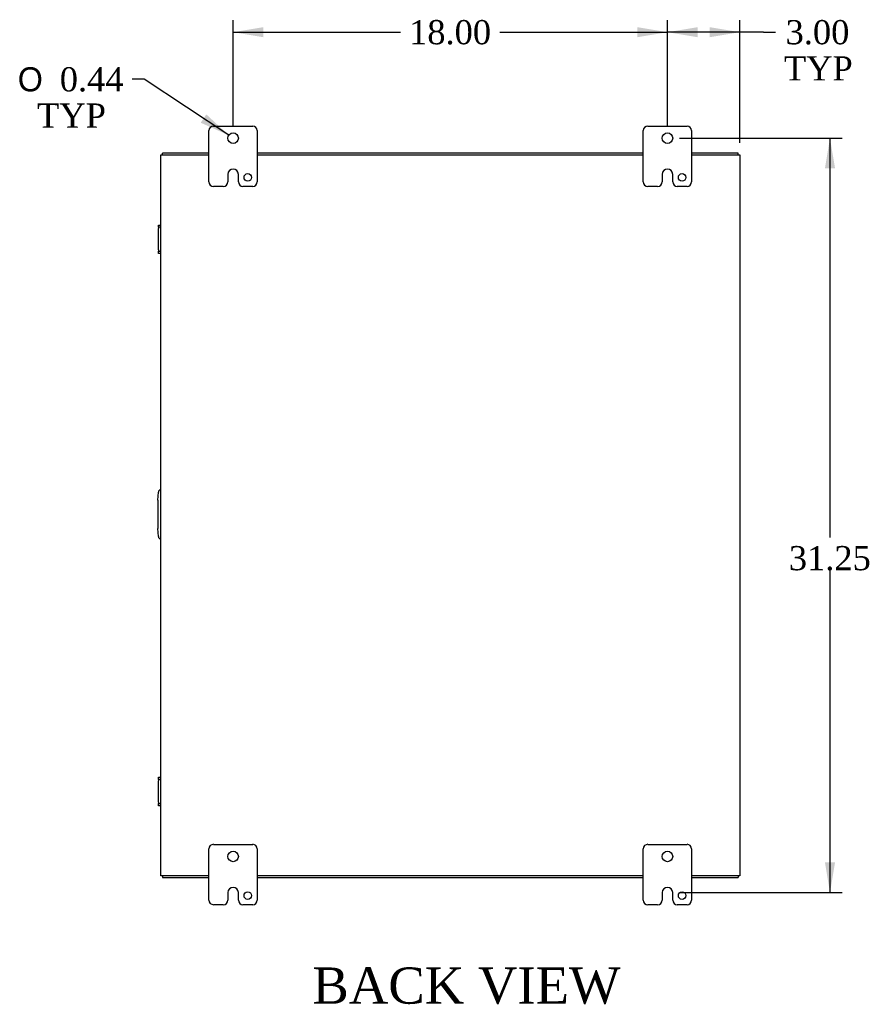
# Model space of a CAD drawing. Header units: inches. Extents: x 6 to 238, y 0 to 158.
# Tile 6 of 7: x 180 to 215, y 62 to 103. Entities that reach past the tile are written whole.
import ezdxf
from ezdxf.enums import TextEntityAlignment as Align

# ---------------------------------------------------------------- set-up
doc = ezdxf.new("R2010")
doc.units = ezdxf.units.IN
doc.header["$MEASUREMENT"] = 0
for name, color, linetype in [('COM40153-2', 7, 'CONTINUOUS'), ('COM42667', 7, 'CONTINUOUS'), ('COM48483', 7, 'CONTINUOUS'), ('COM48513', 7, 'CONTINUOUS'), ('DEFAULT', 7, 'CONTINUOUS'), ('FET07710', 7, 'CONTINUOUS')]:
    doc.layers.add(name, color=color, linetype=linetype)
doc.styles.add('SEACAD_SOLID_EDGE_ANSI1_SY', font='txt')
doc.styles.add('SEACAD_TIMES_NEW_ROMAN', font='times.ttf')

# ---------------------------------------------------------------- blocks, each defined once
blk = doc.blocks.new('GDIMGGROUP11')
at = {"layer": 'DEFAULT', "linetype": 'Continuous'}
for points in [[(190.262, 102.86), (189.012, 102.652), (190.262, 102.443)], [(205.762, 102.86), (205.762, 102.443), (207.012, 102.652)]]:
    blk.add_hatch(color=136, dxfattribs=at).paths.add_polyline_path(points)
at = {"layer": 'DEFAULT', "color": 136, "linetype": 'Continuous'}
for p, q in [((189.012, 98.763), (189.012, 103.152)), ((207.012, 98.763), (207.012, 103.152)), ((189.012, 102.652), (195.955, 102.652)), ((200.068, 102.652), (207.012, 102.652))]:
    blk.add_line(p, q, dxfattribs=at)
at = {"layer": 'DEFAULT', "color": 136, "linetype": 'Continuous', "style": 'SEACAD_TIMES_NEW_ROMAN'}
blk.add_text('18.00', height=1, dxfattribs=at).set_placement((196.305, 103.152), align=Align.TOP_LEFT)
blk = doc.blocks.new('GDIMGGROUP12')
at = {"layer": 'DEFAULT', "linetype": 'Continuous'}
for points in [[(208.262, 102.86), (207.012, 102.652), (208.262, 102.443)], [(208.762, 102.86), (208.762, 102.443), (210.012, 102.652)]]:
    blk.add_hatch(color=136, dxfattribs=at).paths.add_polyline_path(points)
at = {"layer": 'DEFAULT', "color": 136, "linetype": 'Continuous'}
for p, q in [((207.012, 98.763), (207.012, 103.152)), ((210.012, 98.066), (210.012, 103.152)), ((210.988, 102.652), (207.012, 102.652)), ((210.988, 102.652), (211.488, 102.652))]:
    blk.add_line(p, q, dxfattribs=at)
at = {"layer": 'DEFAULT', "color": 136, "linetype": 'Continuous', "style": 'SEACAD_TIMES_NEW_ROMAN'}
for s, p in [('3.00', (211.909, 103.152)), ('TYP', (211.838, 101.652))]:
    blk.add_text(s, height=1, dxfattribs=at).set_placement(p, align=Align.TOP_LEFT)
blk = doc.blocks.new('GDIMGGROUP13')
at = {"layer": 'DEFAULT', "linetype": 'Continuous'}
for points in [[(213.958, 97.013), (213.749, 98.263), (213.541, 97.013)], [(213.958, 68.263), (213.541, 68.263), (213.749, 67.013)]]:
    blk.add_hatch(color=136, dxfattribs=at).paths.add_polyline_path(points)
at = {"layer": 'DEFAULT', "color": 136, "linetype": 'Continuous'}
for p, q in [((207.512, 98.263), (214.249, 98.263)), ((213.749, 98.263), (213.749, 81.718)), ((213.749, 80.368), (213.749, 67.013)), ((207.512, 67.013), (214.249, 67.013))]:
    blk.add_line(p, q, dxfattribs=at)
at = {"layer": 'DEFAULT', "color": 136, "linetype": 'Continuous', "style": 'SEACAD_TIMES_NEW_ROMAN'}
blk.add_text('31.25', height=1, dxfattribs=at).set_placement((212.043, 81.368), align=Align.TOP_LEFT)
blk = doc.blocks.new('GDIMGGROUP22')
at = {"layer": 'DEFAULT', "linetype": 'Continuous'}
blk.add_hatch(color=136, dxfattribs=at).paths.add_polyline_path([(187.672, 98.901), (188.829, 98.384), (187.902, 99.248)])
at = {"layer": 'DEFAULT', "color": 136, "linetype": 'Continuous'}
for p, q in [((185.333, 100.7), (184.833, 100.7)), ((188.829, 98.384), (185.333, 100.7))]:
    blk.add_line(p, q, dxfattribs=at)
for s, style, p in [('O', 'SEACAD_SOLID_EDGE_ANSI1_SY', (180.088, 101.2)), ('0.44', 'SEACAD_TIMES_NEW_ROMAN', (181.829, 101.2)), ('TYP', 'SEACAD_TIMES_NEW_ROMAN', (180.888, 99.7))]:
    blk.add_text(s, height=1, dxfattribs=dict(at, style=style)).set_placement(p, align=Align.TOP_LEFT)

msp = doc.modelspace()

# ---------------------------------------------------------------- linework, layer by layer
at = {"layer": 'COM40153-2', "color": 7}
for p, q in [((185.887, 83.264), (185.916, 83.598)), ((185.887, 83.264), (185.887, 82.093)), ((185.916, 81.759), (185.887, 82.093))]:
    msp.add_line(p, q, dxfattribs=at)
for centre, start, end in [((186.04, 83.587), 103.3006, 175), ((186.04, 81.77), 185, 256.6994)]:
    msp.add_arc(centre, 0.125, start, end, dxfattribs=at)
at = {"layer": 'COM42667', "color": 7}
for p, q in [((185.916, 94.57), (185.916, 94.665)), ((185.916, 94.665), (186.012, 94.665)), ((185.916, 94.57), (185.916, 94.522)), ((186.012, 94.57), (185.916, 94.57)), ((185.916, 93.631), (185.916, 94.522)), ((185.916, 93.631), (185.916, 93.583)), ((185.916, 93.488), (185.916, 93.583)), ((185.916, 93.583), (186.012, 93.583)), ((186.012, 93.488), (185.916, 93.488)), ((185.916, 71.694), (185.916, 71.789)), ((185.916, 71.789), (186.012, 71.789)), ((185.916, 71.694), (185.916, 71.646)), ((186.012, 71.694), (185.916, 71.694)), ((185.916, 70.755), (185.916, 71.646)), ((185.916, 70.755), (185.916, 70.707)), ((185.916, 70.612), (185.916, 70.707)), ((185.916, 70.707), (186.012, 70.707)), ((186.012, 70.612), (185.916, 70.612))]:
    msp.add_line(p, q, dxfattribs=at)
at = {"layer": 'COM48483', "color": 7}
for p, q in [((186.012, 67.71), (186.012, 97.566)), ((186.012, 97.566), (186.12, 97.566)), ((186.12, 97.566), (188.012, 97.566)), ((190.012, 97.566), (206.012, 97.566)), ((208.012, 97.566), (209.904, 97.566)), ((209.904, 97.566), (210.012, 97.566)), ((210.012, 97.566), (210.012, 67.71)), ((186.12, 67.71), (186.012, 67.71)), ((188.012, 67.71), (186.12, 67.71)), ((206.012, 67.71), (190.012, 67.71)), ((209.904, 67.71), (208.012, 67.71)), ((210.012, 67.71), (209.904, 67.71))]:
    msp.add_line(p, q, dxfattribs=at)
at = {"layer": 'COM48513', "color": 7}
for p, q in [((188.012, 97.638), (186.084, 97.638)), ((186.084, 97.566), (186.084, 97.638)), ((206.012, 97.638), (190.012, 97.638)), ((209.94, 97.638), (208.012, 97.638)), ((209.94, 97.566), (209.94, 97.638)), ((186.084, 67.71), (186.084, 67.638)), ((209.94, 67.71), (209.94, 67.638)), ((186.084, 67.638), (188.012, 67.638)), ((190.012, 67.638), (206.012, 67.638)), ((208.012, 67.638), (209.94, 67.638))]:
    msp.add_line(p, q, dxfattribs=at)
for points, knots in [([(186.121, 67.711), (186.12, 67.711), (186.117, 67.711), (186.115, 67.711), (186.113, 67.71)], [0.7987209, 0.7987209, 0.7987209, 0.7987209, 0.8826098, 1, 1, 1, 1]), ([(209.91, 67.71), (209.909, 67.711), (209.907, 67.711), (209.905, 67.711), (209.903, 67.711), (209.902, 67.711)], [0, 0, 0, 0, 0.078044, 0.1570215, 0.2012853, 0.2012853, 0.2012853, 0.2012853])]:
    msp.add_open_spline(points, degree=3, knots=knots, dxfattribs=at)
at = {"layer": 'FET07710', "color": 7}
for p, q in [((188.199, 98.763), (189.824, 98.763)), ((206.199, 98.763), (207.824, 98.763)), ((188.012, 96.451), (188.012, 98.576)), ((190.012, 98.576), (190.012, 96.451)), ((206.012, 96.451), (206.012, 98.576)), ((208.012, 98.576), (208.012, 96.451)), ((188.794, 96.763), (188.794, 96.451)), ((189.012, 96.981), (189.012, 96.981)), ((189.23, 96.451), (189.23, 96.763)), ((206.794, 96.763), (206.794, 96.451)), ((207.012, 96.981), (207.012, 96.981)), ((207.23, 96.451), (207.23, 96.763)), ((188.606, 96.263), (188.199, 96.263)), ((189.824, 96.263), (189.418, 96.263)), ((206.606, 96.263), (206.199, 96.263)), ((207.824, 96.263), (207.418, 96.263)), ((188.199, 69.013), (189.824, 69.013)), ((206.199, 69.013), (207.824, 69.013)), ((188.012, 66.701), (188.012, 68.826)), ((190.012, 68.826), (190.012, 66.701)), ((206.012, 66.701), (206.012, 68.826)), ((208.012, 68.826), (208.012, 66.701)), ((188.794, 67.013), (188.794, 66.701)), ((189.012, 67.231), (189.012, 67.231)), ((189.23, 66.701), (189.23, 67.013)), ((206.794, 67.013), (206.794, 66.701)), ((207.012, 67.231), (207.012, 67.231)), ((207.23, 66.701), (207.23, 67.013)), ((188.606, 66.513), (188.199, 66.513)), ((189.824, 66.513), (189.418, 66.513)), ((206.606, 66.513), (206.199, 66.513)), ((207.824, 66.513), (207.418, 66.513))]:
    msp.add_line(p, q, dxfattribs=at)
for centre, radius in [((189.012, 98.263), 0.219), ((207.012, 98.263), 0.219), ((189.621, 96.638), 0.156), ((207.621, 96.638), 0.156), ((189.012, 68.513), 0.219), ((207.012, 68.513), 0.219), ((189.621, 66.888), 0.156), ((207.621, 66.888), 0.156)]:
    msp.add_circle(centre, radius, dxfattribs=at)
for centre, radius, start, end in [((188.199, 98.576), 0.188, 90, 180), ((189.824, 98.576), 0.188, 0, 90), ((206.199, 98.576), 0.188, 90, 180), ((207.824, 98.576), 0.187, 0, 90), ((189.012, 96.763), 0.218, 90, 180), ((189.012, 96.763), 0.218, 0, 90), ((207.012, 96.763), 0.218, 90, 180), ((207.012, 96.763), 0.218, 0, 90), ((188.199, 96.451), 0.188, 180, 270), ((188.606, 96.451), 0.188, 270, 0), ((189.418, 96.451), 0.188, 180, 270), ((189.824, 96.451), 0.188, 270, 0), ((206.199, 96.451), 0.188, 180, 270), ((206.606, 96.451), 0.188, 270, 0), ((207.418, 96.451), 0.188, 180, 270), ((207.824, 96.451), 0.188, 270, 0), ((188.199, 68.826), 0.188, 90, 180), ((189.824, 68.826), 0.188, 0, 90), ((206.199, 68.826), 0.188, 90, 180), ((207.824, 68.826), 0.188, 0, 90), ((189.012, 67.013), 0.218, 90, 180), ((189.012, 67.013), 0.218, 0, 90), ((207.012, 67.013), 0.218, 90, 180), ((207.012, 67.013), 0.218, 0, 90), ((188.199, 66.701), 0.187, 180, 270), ((188.606, 66.701), 0.188, 270, 0), ((189.418, 66.701), 0.188, 180, 270), ((189.824, 66.701), 0.188, 270, 0), ((206.199, 66.701), 0.188, 180, 270), ((206.606, 66.701), 0.188, 270, 0), ((207.418, 66.701), 0.188, 180, 270), ((207.824, 66.701), 0.188, 270, 0)]:
    msp.add_arc(centre, radius, start, end, dxfattribs=at)

# ---------------------------------------------------------------- block references
at = {"layer": 'DEFAULT', "color": 7}
for name in ['GDIMGGROUP11', 'GDIMGGROUP12', 'GDIMGGROUP22', 'GDIMGGROUP13']:
    msp.add_blockref(name, (0, 0), dxfattribs=at)

# ---------------------------------------------------------------- texts
at = {"layer": 'DEFAULT', "color": 7, "style": 'SEACAD_TIMES_NEW_ROMAN'}
msp.add_text('BACK VIEW', height=1.5, dxfattribs=at).set_placement((192.297, 63.914), align=Align.TOP_LEFT)

doc.saveas('drawing.dxf')
